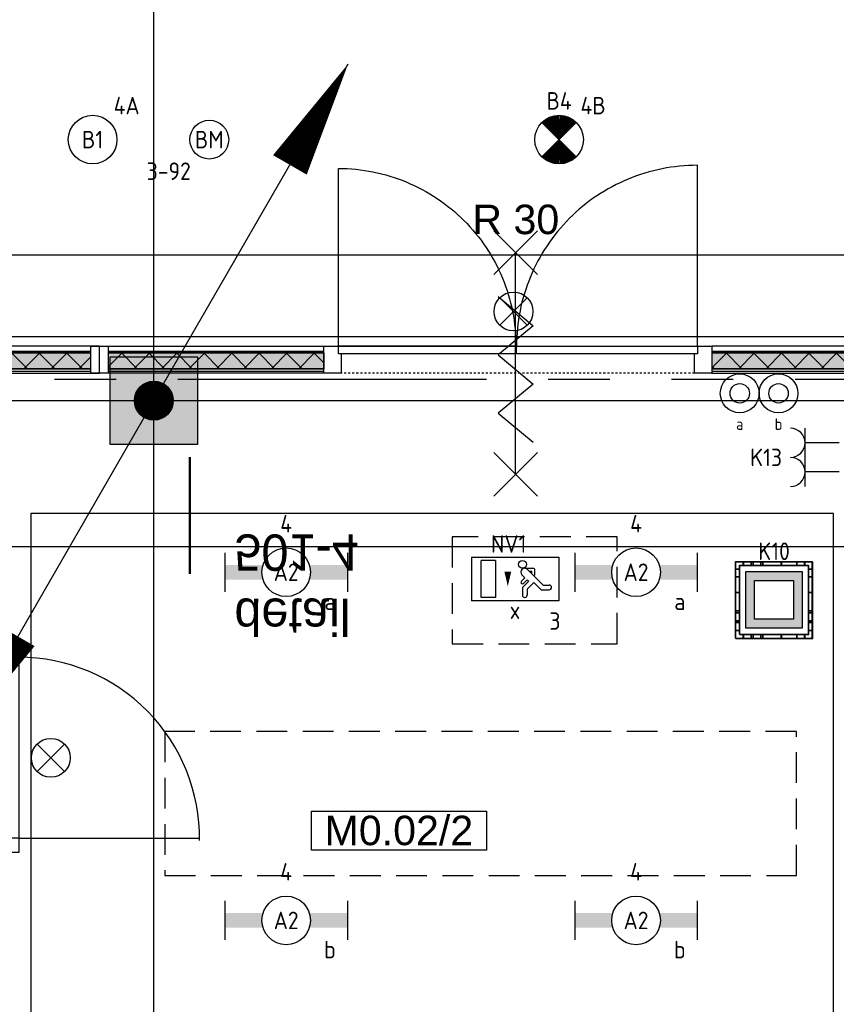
# Model space of a CAD drawing. Header units: millimetres. Extents: x -38031 to 110605, y -22066 to 88711.
# Tile 43 of 150: x 31170 to 35371, y 19970 to 25034. Entities that reach past the tile are written whole.
import ezdxf
from ezdxf.enums import TextEntityAlignment as Align

# ---------------------------------------------------------------- set-up
doc = ezdxf.new("R2010")
doc.units = ezdxf.units.MM
doc.header["$LTSCALE"] = 50
doc.set_wipeout_variables(frame=1)
for name, pattern in [('HIDDEN2', [4.7625, 3.175, -1.5875]), ('PHANTOM', [63.5, 31.75, -6.35, 6.35, -6.35, 6.35, -6.35]), ('STYLE_01', [0.41664, 0.20828, -0.20836]), ('STYLE_06', [1.04164, 0.625, -0.20828, 0.06943, -0.13893])]:
    doc.linetypes.add(name, pattern=pattern)
for name, color, linetype in [('AB$1A---_ATTRIB035', 8, 'Continuous'), ('AL$1A---_ALGEMEEN', 8, 'Continuous'), ('AM$1A---_ARCERING', 8, 'Continuous'), ('AT$1A---_TEKST100', 8, 'Continuous'), ('Bouwkundig', 8, 'Continuous'), ('EB6511--_ATTRIB', 2, 'Continuous'), ('EL6121--', 3, 'Continuous'), ('EL6222--', 3, 'Continuous'), ('EL6311--', 3, 'Continuous'), ('EL6311--nv', 3, 'Continuous'), ('EL6350--', 3, 'Continuous'), ('EL6511--', 3, 'Continuous'), ('Kastenscheiding', 4, 'PHANTOM'), ('LICHT_TEXT018', 1, 'Continuous'), ('stramien', 1, 'Continuous'), ('versterkte strook', 7, 'Continuous'), ('Vloerdoos', 3, 'Continuous'), ('Vloerdoos (1e)', 51, 'Continuous'), ('Vloerdoos OUD', 51, 'Continuous')]:
    doc.layers.add(name, color=color, linetype=linetype)
doc.styles.add('Arial', font='ARIAL.TTF')
doc.styles.add('BURO-018', font='iso.shx', dxfattribs={"height": 90})
doc.styles.add('Geneva', font='txt')
doc.styles.add('NORATT', font='isocp.shx')
doc.styles.get("Standard").update_dxf_attribs({"font": 'iso.shx'})
pattern_1 = [(135, (0, 0), (70.7107, 70.7107), []), (45, (299.34, -299.34), (70.7107, -70.7107), [])]

# ---------------------------------------------------------------- blocks, each defined once
blk = doc.blocks.new('111410')
at = {"color": 0, "linetype": 'Continuous'}
for radius in [2, 1]:
    blk.add_circle((0, 3), radius, dxfattribs=at)
at = {"color": 0, "linetype": 'Continuous', "style": 'BURO-018'}
for tag, p in [('E_SLET1', (0, 7)), ('E_GROEP', (0, 0)), ('E_GKAST', (0, 0))]:
    blk.add_attdef(tag, text='', height=1.8, dxfattribs=at).set_placement(p, align=Align.MIDDLE)
at = {"color": 0, "linetype": 'Continuous', "style": 'BURO-018', "flags": 1}
for tag in ['E_MATCODE', 'E_SGROEP']:
    blk.add_attdef(tag, text='', height=1.8, dxfattribs=at).set_placement((0, 0), align=Align.MIDDLE)
blk = doc.blocks.new('1115C2J')
at = {"color": 0, "linetype": 'Continuous'}
for p, q in [((-4.5, 5.5), (4.5, 5.5)), ((-4.5, 1), (-4.5, 5.5)), ((2, 5.15), (3.5, 5.15)), ((2, 1.35), (2, 5.15)), ((3.5, 5.15), (3.5, 1.35)), ((4.5, 1), (4.5, 5.5)), ((-2.68, 4.35), (-3.52, 4.35)), ((-1.94, 3.61), (-2.68, 4.35)), ((-1.24, 4.31), (-1.94, 3.61)), ((-1.37, 3.5), (-0.76, 4.11)), ((-1.24, 4.31), (-1.24, 4.91)), ((-0.76, 4.11), (-0.76, 4.91)), ((-2.88, 3.87), (-3.52, 3.87)), ((-1.27, 2.26), (-2.88, 3.87)), ((-1.23, 3.35), (-1.37, 3.5)), ((-0.87, 3.71), (-1.23, 3.35)), ((-0.65, 3.49), (-1.01, 3.13)), ((-0.71, 2.83), (-1.01, 3.13)), ((-1.94, 2.93), (-2.04, 2.83)), ((-2.04, 2.83), (-2.04, 2.34)), ((-0.99, 2.14), (-1.84, 2.14)), ((-1.71, 2.7), (-1.72, 2.7)), ((-1.72, 2.7), (-1.72, 2.46)), ((-1.47, 2.46), (-1.72, 2.46)), ((2, 1.35), (3.5, 1.35)), ((4.5, 1), (-4.5, 1))]:
    blk.add_line(p, q, dxfattribs=at)
blk.add_lwpolyline([(0.75, 4, 0, 0.7, 0), (0.75, 2.5, 0.7, 0.7, 0)], format="xyseb", dxfattribs=at)
blk.add_circle((-0.76, 1.75), 0.4, dxfattribs=at)
for centre, radius, start, end in [((-1, 4.91), 0.24, 0, 180), ((-3.52, 4.11), 0.24, 90, 270), ((-0.76, 3.6), 0.16, 315, 135), ((-1.84, 2.34), 0.2, 180, 270), ((-0.99, 2.54), 0.4, 225, 45)]:
    blk.add_arc(centre, radius, start, end, dxfattribs=at)
at = {"color": 0, "linetype": 'Continuous', "style": 'BURO-018'}
for tag, p in [('E_GKAST', (0, 15.17)), ('E_GROEP', (0, 12.17)), ('E_SGROEP', (4.5, 12.17)), ('E_ARMCODE', (0, 8))]:
    blk.add_attdef(tag, text='', height=1.8, dxfattribs=at).set_placement(p, align=Align.MIDDLE)
at = {"layer": 'EL6350--', "color": 1, "style": 'BURO-018'}
blk.add_text('x', height=1.8, rotation=180, dxfattribs=at).set_placement((0.56, 7.36))
blk = doc.blocks.new('E00024')
at = {"color": 0, "linetype": 'Continuous'}
for p, q in [((-1.41, 1.59), (1.41, 4.41)), ((-1.41, 4.41), (1.41, 1.59))]:
    blk.add_line(p, q, dxfattribs=at)
blk.add_circle((0, 3), 2, dxfattribs=at)
at = {"color": 0, "linetype": 'Continuous', "style": 'BURO-018'}
blk.add_attdef('E_TEXT1', text='', height=1.8, dxfattribs=at).set_placement((0, 7.5), align=Align.MIDDLE)
at = {"color": 0, "linetype": 'Continuous', "style": 'BURO-018', "flags": 1}
blk.add_attdef('E_MATCODE', (0, 0), '', height=1.8, dxfattribs=at)
blk = doc.blocks.new('VLOERDOOS')
at = {"layer": 'Vloerdoos'}
for p, q in [((0, 395), (395, 395)), ((0, 395), (0, 0)), ((0, 355), (20, 355)), ((20, 375), (20, 20)), ((20, 375), (375, 375)), ((40, 375), (40, 395)), ((80, 375), (80, 395)), ((90, 375), (90, 395)), ((130, 375), (130, 395)), ((140, 375), (140, 395)), ((235, 375), (235, 395)), ((315, 375), (315, 395)), ((355, 375), (355, 395)), ((375, 375), (375, 20)), ((375, 355), (395, 355)), ((395, 395), (395, 0)), ((0, 315), (20, 315)), ((0, 305), (20, 305)), ((375, 315), (395, 315)), ((375, 305), (395, 305)), ((0, 265), (20, 265)), ((0, 255), (20, 255)), ((375, 265), (395, 265)), ((375, 255), (395, 255)), ((0, 160), (20, 160)), ((375, 160), (395, 160)), ((0, 80), (20, 80)), ((375, 80), (395, 80)), ((0, 40), (20, 40)), ((0, 0), (395, 0)), ((20, 20), (375, 20)), ((40, 0), (40, 20)), ((80, 0), (80, 20)), ((90, 0), (90, 20)), ((130, 0), (130, 20)), ((140, 0), (140, 20)), ((235, 0), (235, 20)), ((315, 0), (315, 20)), ((355, 0), (355, 20)), ((375, 40), (395, 40))]:
    blk.add_line(p, q, dxfattribs=at)
blk = doc.blocks.new('1115B3A')
at = {"color": 0, "linetype": 'Continuous'}
blk.add_circle((0, 0), 2.5, dxfattribs=at)
at = {"color": 0, "linetype": 'Continuous', "style": 'BURO-018'}
for tag, p in [('E_GKAST', (0, 8)), ('E_GROEP', (0, 5)), ('E_SGROEP', (4.5, 5)), ('E_ARMCODE', (0, 0)), ('E_SLET', (4.5, -1))]:
    blk.add_attdef(tag, text='', height=1.8, dxfattribs=at).set_placement(p, align=Align.MIDDLE)
blk = doc.blocks.new('E00018')
at = {"color": 0, "linetype": 'Continuous'}
for p, q in [((-1.77, -1.77), (1.77, 1.77)), ((1.77, -1.77), (-1.77, 1.77))]:
    blk.add_line(p, q, dxfattribs=at)
at = {"color": 0, "linetype": 'Continuous', "const_width": 2.5}
for points in [[(-0.88, 0.88, -0.198912), (0, 1.25, -0.198912), (0.88, 0.88, -1)], [(-0.88, -0.88, 0.198912), (0, -1.25, 0.198912), (0.88, -0.88, 1)]]:
    blk.add_lwpolyline(points, format="xyb", dxfattribs=at)
blk = doc.blocks.new('1115B3A-NO1')
at = {"color": 0, "linetype": 'Continuous'}
blk.add_circle((0, 0), 2.5, dxfattribs=at)
at = {"color": 0, "zscale": 100}
blk.add_blockref('E00018', (0, 0), dxfattribs=at)
at = {"color": 0, "linetype": 'Continuous', "style": 'BURO-018'}
for tag, p in [('E_GKAST', (0, 8)), ('E_GROEP', (0, 5)), ('E_SGROEP', (4.5, 5)), ('E_ARMCODE', (0, 0)), ('E_SLET', (4.5, -1))]:
    blk.add_attdef(tag, text='', height=1.8, dxfattribs=at).set_placement(p, align=Align.MIDDLE)
blk = doc.blocks.new('1115B6630')
at = {"color": 0}
for p, q in [((-6.3, 2), (-6.3, -2)), ((6.3, 2), (6.3, -2))]:
    blk.add_line(p, q, dxfattribs=at)
at = {"color": 0, "linetype": 'Continuous'}
blk.add_circle((0, 0), 2.5, dxfattribs=at)
at = {"color": 0}
for points in [[(-2.5, 0.75), (-6.3, 0.75), (-2.5, -0.75), (-6.3, -0.75)], [(2.5, 0.75), (6.3, 0.75), (2.5, -0.75), (6.3, -0.75)]]:
    blk.add_solid(points, dxfattribs=at)
at = {"color": 0, "linetype": 'Continuous', "style": 'BURO-018'}
for tag, p in [('E_GKAST', (0, 8)), ('E_GROEP', (0, 5)), ('E_SGROEP', (4.5, 5)), ('E_ARMCODE', (0, 0)), ('E_SLET', (4.5, -3))]:
    blk.add_attdef(tag, text='', height=1.8, dxfattribs=at).set_placement(p, align=Align.MIDDLE)
blk = doc.blocks.new('E00123')
at = {"color": 0, "linetype": 'Continuous'}
blk.add_circle((0, 0), 2, dxfattribs=at)
at = {"color": 0, "linetype": 'Continuous', "style": 'BURO-018'}
for tag, p in [('E_TEXT1', (0, 4.5)), ('E_TEXT2', (0, 0))]:
    blk.add_attdef(tag, text='', height=1.8, dxfattribs=at).set_placement(p, align=Align.MIDDLE)
at = {"color": 0, "linetype": 'Continuous', "style": 'BURO-018', "flags": 1}
blk.add_attdef('E_MATCODE', (0, 0), '', height=1.8, dxfattribs=at)
blk = doc.blocks.new('E00414')
at = {"color": 0, "linetype": 'Continuous'}
for p, q in [((-2.9, -2.9), (-2.9, 2.9)), ((-2.9, 2.9), (2.9, 2.9)), ((2.9, 2.9), (2.9, -2.9)), ((-2, 2), (2, 2)), ((-2, -2), (-2, 2)), ((2, 2), (2, -2)), ((2, -2), (-2, -2)), ((2.9, -2.9), (-2.9, -2.9))]:
    blk.add_line(p, q, dxfattribs=at)
at = {"color": 0}
for points in [[(-2.9, 2.9), (2.9, 2.9), (-2, 2), (2, 2)], [(-2, -2), (-2.9, -2.9), (-2, 2), (-2.9, 2.9)], [(2, 2), (2.9, 2.9), (2, -2), (2.9, -2.9)], [(2, -2), (2.9, -2.9), (-2, -2), (-2.9, -2.9)]]:
    blk.add_solid(points, dxfattribs=at)
at = {"color": 0, "linetype": 'Continuous', "style": 'BURO-018'}
for tag, p in [('E_GKAST', (0, 8)), ('E_GROEP', (0, 5)), ('E_SGROEP', (4.5, 5))]:
    blk.add_attdef(tag, text='', height=1.8, dxfattribs=at).set_placement(p, align=Align.MIDDLE)
at = {"color": 0, "linetype": 'Continuous', "style": 'BURO-018', "flags": 1}
for tag, p in [('E_VERMCODE', (13, 5)), ('E_MATCODE', (0, 0))]:
    blk.add_attdef(tag, text='', height=1.8, dxfattribs=at).set_placement(p, align=Align.MIDDLE)
blk = doc.blocks.new('E00126')
at = {"color": 0, "linetype": 'Continuous'}
for p, q in [((-3, 4.5), (3, 4.5)), ((-1.5, 1), (-1.5, 4.5)), ((1.5, 1), (1.5, 4.5))]:
    blk.add_line(p, q, dxfattribs=at)
for centre in [(-1.5, 6), (1.5, 6)]:
    blk.add_arc(centre, 1.5, 180, 0, dxfattribs=at)
at = {"color": 0, "linetype": 'Continuous', "style": 'BURO-018'}
for tag, p in [('E_GKAST', (0, 11.5)), ('E_GROEP', (0, 8.5)), ('E_SGROEP', (4.5, 8.5))]:
    blk.add_attdef(tag, text='', height=1.8, dxfattribs=at).set_placement(p, align=Align.MIDDLE)
at = {"color": 0, "linetype": 'Continuous', "style": 'BURO-018', "flags": 1}
for tag, p in [('E_VERMCODE', (13, 8.5)), ('E_MATCODE', (0, 0))]:
    blk.add_attdef(tag, text='', height=1.8, dxfattribs=at).set_placement(p, align=Align.MIDDLE)
blk = doc.blocks.new('E00170')
at = {"color": 0, "linetype": 'Continuous'}
for q in [(5, 8.66), (-5, -8.66)]:
    blk.add_line((0, 0), q, dxfattribs=at)
for points in [[(5, 8.66, 0, 1, 0), (3.5, 6.062, 1, 1, 0)], [(-5, -8.66, 0, 1, 0), (-3.5, -6.062, 1, 1, 0)]]:
    blk.add_lwpolyline(points, format="xyseb", dxfattribs=at)
at = {"color": 0, "const_width": 0.5}
blk.add_lwpolyline([(-0.25, 0, 1), (0.25, 0, 1)], format="xyb", close=True, dxfattribs=at)
at = {"color": 0, "linetype": 'Continuous'}
blk.add_circle((0, 0), 0.5, dxfattribs=at)
blk = doc.blocks.new('32x_hout-mk 874-p')
at = {"color": 0}
for points in [[(0, -90), (0, 0), (-114, 0), (-114, -90)], [(-114, -990), (0, -990), (0, -1080), (-114, -1080)]]:
    blk.add_wipeout(points, dxfattribs=at).dxf.layer = 'AL$1A---_ALGEMEEN'
at = {"layer": 'AL$1A---_ALGEMEEN', "color": 0}
for points in [[(0, -90), (0, 0), (-114, 0), (-114, -90)], [(-114, -990), (0, -990), (0, -1080), (-114, -1080)]]:
    blk.add_lwpolyline(points, close=True, dxfattribs=at)
at = {"color": 0}
blk.add_wipeout([(-40, -75), (0, -75), (0, -1005), (-40, -1005)], dxfattribs=at).dxf.layer = 'AL$1A---_ALGEMEEN'
at = {"layer": 'AL$1A---_ALGEMEEN', "color": 0}
blk.add_line((0, -1005), (930, -1005), dxfattribs=at)
blk.add_lwpolyline([(-40, -75), (0, -75), (0, -1005), (-40, -1005)], close=True, dxfattribs=at)
blk.add_arc((0, -1005), 930, 359.2007, 90, dxfattribs=at)
blk = doc.blocks.new('serviceblok model B')
at = {"layer": 'AL$1A---_ALGEMEEN', "color": 0}
blk.add_blockref('32x_hout-mk 874-p', (3730, 7305), dxfattribs=at)
blk = doc.blocks.new('32x_hout-mk 861-p')
at = {"layer": 'AM$1A---_ARCERING', "linetype": 'Continuous', "lineweight": 0}
blk.add_hatch(color=256, dxfattribs=at).paths.add_polyline_path([(-990, 114), (-90, 114), (-90, 104), (-990, 104)])
at = {"layer": 'AL$1A---_ALGEMEEN', "color": 0}
for points in [[(-45, 139), (-4950, 139), (-4950, 0), (-45, 0)], [(-990, 114), (-90, 114), (-90, 104), (-990, 104)]]:
    blk.add_lwpolyline(points, close=True, dxfattribs=at)
at = {"color": 0}
blk.add_wipeout([(-990, 23), (-90, 23), (-90, 8), (-990, 8)], dxfattribs=at).dxf.layer = 'AL$1A---_ALGEMEEN'
at = {"layer": 'AM$1A---_ARCERING', "linetype": 'Continuous', "lineweight": 0}
blk.add_hatch(color=256, dxfattribs=at).paths.add_polyline_path([(-990, 104), (-90, 104), (-90, 22), (-990, 22)])
at = {"layer": 'AM$1A---_ARCERING', "linetype": 'Continuous', "lineweight": 5}
h = blk.add_hatch(dxfattribs=at)
h.set_pattern_fill('ISOLATIE', color=256, style=0, pattern_type=2)
h.set_pattern_definition(pattern_1)
h.paths.add_polyline_path([(-990, 104), (-90, 104), (-90, 22), (-990, 22)])
at = {"layer": 'AL$1A---_ALGEMEEN', "color": 0}
for points in [[(-990, 104), (-90, 104), (-90, 22), (-990, 22)], [(-990, 23), (-90, 23), (-90, 8), (-990, 8)]]:
    blk.add_lwpolyline(points, close=True, dxfattribs=at)
at = {"color": 0}
blk.add_wipeout([(-90, 139), (-45, 139), (-45, 0), (-90, 0)], dxfattribs=at).dxf.layer = 'AL$1A---_ALGEMEEN'
at = {"layer": 'AL$1A---_ALGEMEEN', "color": 0}
blk.add_lwpolyline([(-90, 139), (-45, 139), (-45, 0), (-90, 0)], close=True, dxfattribs=at)
blk = doc.blocks.new('ruimtenummer')
at = {"layer": 'AL$1A---_ALGEMEEN', "color": 0, "flags": 1}
for tag, p in [('peil', (-450, -397.1)), ('onderdeel', (-450, -669.8))]:
    blk.add_attdef(tag, p, '', height=151.5, dxfattribs=at)
at = {"color": 0}
blk.add_wipeout([(-450, 100), (450, 100), (450, -100), (-450, -100)], dxfattribs=at).dxf.layer = 'AL$1A---_ALGEMEEN'
at = {"layer": 'AL$1A---_ALGEMEEN', "color": 0}
blk.add_lwpolyline([(-450, 100), (450, 100), (450, -100), (-450, -100)], close=True, dxfattribs=at)
at = {"layer": 'AL$1A---_ALGEMEEN', "color": 0, "style": 'Arial'}
blk.add_attdef('ruimtenummer', text='', height=151.5, dxfattribs=at).set_placement((0, 78), align=Align.TOP_CENTER)
blk = doc.blocks.new('Group-37')
at = {"layer": 'AL$1A---_ALGEMEEN', "color": 0}
for p, q in [((-97.5, 382.003125), (127.5, 157.003125)), ((-97.5, 157.003125), (127.5, 382.003125))]:
    blk.add_line(p, q, dxfattribs=at)
at = {"layer": 'AL$1A---_ALGEMEEN', "color": 0, "flags": 1}
blk.add_attdef('B60_30', (-97.5, 157.003125), '', height=0.2, dxfattribs=at)
blk = doc.blocks.new('Group-38')
at = {"layer": 'AL$1A---_ALGEMEEN', "color": 0}
for p, q in [((-97.5, -757.809375), (127.5, -982.809375)), ((-97.5, -982.809375), (127.5, -757.809375))]:
    blk.add_line(p, q, dxfattribs=at)
at = {"layer": 'AL$1A---_ALGEMEEN', "color": 0, "flags": 1}
blk.add_attdef('B60_30', (-97.5, -982.809375), '', height=0.2, dxfattribs=at)
blk = doc.blocks.new('wrd 30 zelfsl')
at = {"layer": 'AL$1A---_ALGEMEEN', "color": 0}
blk.add_line((15, -870.3), (15, 269.5), dxfattribs=at)
blk.add_lwpolyline([(-75, 45.3), (105, -106.5), (-75, -256.1), (105, -405.7), (-75, -555.2), (105, -704.7)], dxfattribs=at)
for name in ['Group-37', 'Group-38']:
    blk.add_blockref(name, (0, 0), dxfattribs=at)
at = {"layer": 'AT$1A---_TEKST100', "style": 'Arial'}
blk.add_text('R 30', height=151.52, dxfattribs=at).set_placement((16, 516.7), align=Align.TOP_CENTER)
blk = doc.blocks.new('32x_hout-mk 860-p')
at = {"layer": 'AM$1A---_ARCERING', "linetype": 'Continuous', "lineweight": 0}
for points in [[(-7070, 114), (-5961, 114), (-5961, 104), (-7070, 104)], [(-3964, 114), (-3064, 114), (-3064, 104), (-3964, 104)]]:
    blk.add_hatch(color=256, dxfattribs=at).paths.add_polyline_path(points)
at = {"layer": 'AL$1A---_ALGEMEEN', "color": 0}
for points in [[(-4061.8, 1068.7), (-4084.6, 1067.9), (-4107.4, 1066.5), (-4130.2, 1064.5), (-4152.8, 1062), (-4175.5, 1058.9), (-4198, 1055.3), (-4220.4, 1051.1), (-4242.8, 1046.4), (-4265, 1041.1), (-4287, 1035.3), (-4309, 1029), (-4330.7, 1022.1), (-4352.3, 1014.6), (-4373.7, 1006.7), (-4394.9, 998.2), (-4415.9, 989.2), (-4436.6, 979.7), (-4457.1, 969.7), (-4477.4, 959.2), (-4497.4, 948.2), (-4517.1, 936.7), (-4536.5, 924.7), (-4555.7, 912.3), (-4574.5, 899.4), (-4593, 886), (-4611.2, 872.2), (-4629, 857.9), (-4646.5, 843.2), (-4663.5, 828.1), (-4680.3, 812.5), (-4696.6, 796.6), (-4712.5, 780.3), (-4728.1, 763.5), (-4743.2, 746.5), (-4757.9, 729), (-4772.2, 711.2), (-4786, 693), (-4799.4, 674.5), (-4812.3, 655.7), (-4824.7, 636.5), (-4836.7, 617.1), (-4848.2, 597.4), (-4859.2, 577.4), (-4869.7, 557.1), (-4879.7, 536.6), (-4889.2, 515.9), (-4898.2, 494.9), (-4906.7, 473.7), (-4914.6, 452.3), (-4922.1, 430.7), (-4929, 409), (-4935.3, 387), (-4941.1, 365), (-4946.4, 342.8), (-4951.1, 320.4), (-4955.3, 298), (-4958.9, 275.5), (-4962, 252.8), (-4964.5, 230.2), (-4966.5, 207.4), (-4967.9, 184.6), (-4968.7, 161.8), (-4969, 139), (-4039, 139), (-4039, 1069)], [(-7070, 114), (-5961, 114), (-5961, 104), (-7070, 104)], [(-2074, 139), (-3964, 139), (-3964, 0), (-2074, 0)], [(-3964, 114), (-3064, 114), (-3064, 104), (-3964, 104)]]:
    blk.add_lwpolyline(points, close=True, dxfattribs=at)
at = {"color": 0}
blk.add_wipeout([(-7070, 23), (-5961, 23), (-5961, 8), (-7070, 8)], dxfattribs=at).dxf.layer = 'AL$1A---_ALGEMEEN'
at = {"layer": 'AL$1A---_ALGEMEEN', "color": 0}
for points in [[(-7115, 139), (-5961, 139), (-5961, 0), (-7115, 0)], [(-7070, 23), (-5961, 23), (-5961, 8), (-7070, 8)]]:
    blk.add_lwpolyline(points, close=True, dxfattribs=at)
at = {"color": 0}
blk.add_wipeout([(-3964, 23), (-3064, 23), (-3064, 8), (-3964, 8)], dxfattribs=at).dxf.layer = 'AL$1A---_ALGEMEEN'
at = {"layer": 'AM$1A---_ARCERING', "linetype": 'Continuous', "lineweight": 0}
blk.add_hatch(color=256, dxfattribs=at).paths.add_polyline_path([(-3964, 104), (-3064, 104), (-3064, 23), (-3964, 23)])
at = {"layer": 'AM$1A---_ARCERING', "linetype": 'Continuous', "lineweight": 5}
h = blk.add_hatch(dxfattribs=at)
h.set_pattern_fill('ISOLATIE', color=256, style=0, pattern_type=2)
h.set_pattern_definition(pattern_1)
h.paths.add_polyline_path([(-3964, 104), (-3064, 104), (-3064, 23), (-3964, 23)])
at = {"layer": 'AL$1A---_ALGEMEEN', "color": 0}
for points in [[(-3964, 104), (-3064, 104), (-3064, 23), (-3964, 23)], [(-3964, 23), (-3064, 23), (-3064, 8), (-3964, 8)]]:
    blk.add_lwpolyline(points, close=True, dxfattribs=at)
at = {"color": 0}
blk.add_wipeout([(-5961, 139), (-5871, 139), (-5871, 0), (-5961, 0)], dxfattribs=at).dxf.layer = 'AL$1A---_ALGEMEEN'
at = {"layer": 'AM$1A---_ARCERING', "linetype": 'Continuous', "lineweight": 0}
blk.add_hatch(color=256, dxfattribs=at).paths.add_polyline_path([(-7070, 104), (-5961, 104), (-5961, 23), (-7070, 23)])
at = {"layer": 'AM$1A---_ARCERING', "linetype": 'Continuous', "lineweight": 5}
h = blk.add_hatch(dxfattribs=at)
h.set_pattern_fill('ISOLATIE', color=256, style=0, pattern_type=2)
h.set_pattern_definition(pattern_1)
h.paths.add_polyline_path([(-7070, 104), (-5961, 104), (-5961, 23), (-7070, 23)])
at = {"layer": 'AL$1A---_ALGEMEEN', "color": 0}
for points in [[(-5863.6, 1052.7), (-5841.2, 1051.9), (-5818.8, 1050.5), (-5796.4, 1048.6), (-5774.1, 1046.1), (-5751.9, 1043.1), (-5729.7, 1039.5), (-5707.7, 1035.4), (-5685.7, 1030.8), (-5663.9, 1025.6), (-5642.2, 1019.9), (-5620.7, 1013.6), (-5599.3, 1006.9), (-5578.1, 999.6), (-5557.1, 991.8), (-5536.2, 983.4), (-5515.6, 974.6), (-5495.2, 965.2), (-5475.1, 955.4), (-5455.1, 945.1), (-5435.5, 934.3), (-5416.1, 923), (-5397, 911.2), (-5378.2, 899), (-5359.7, 886.3), (-5341.5, 873.1), (-5323.7, 859.5), (-5306.2, 845.5), (-5289, 831.1), (-5272.2, 816.2), (-5255.8, 801), (-5239.7, 785.3), (-5224, 769.2), (-5208.8, 752.8), (-5193.9, 736), (-5179.5, 718.8), (-5165.5, 701.3), (-5151.9, 683.5), (-5138.7, 665.3), (-5126, 646.8), (-5113.8, 628), (-5102, 608.9), (-5090.7, 589.5), (-5079.9, 569.9), (-5069.6, 549.9), (-5059.8, 529.8), (-5050.4, 509.4), (-5041.6, 488.8), (-5033.2, 467.9), (-5025.4, 446.9), (-5018.1, 425.7), (-5011.4, 404.3), (-5005.1, 382.8), (-4999.4, 361.1), (-4994.2, 339.3), (-4989.6, 317.3), (-4985.5, 295.3), (-4981.9, 273.1), (-4978.9, 250.9), (-4976.4, 228.6), (-4974.5, 206.2), (-4973.1, 183.8), (-4972.3, 161.4), (-4972, 139), (-5886, 139), (-5886, 1053)], [(-7070, 104), (-5961, 104), (-5961, 23), (-7070, 23)], [(-5961, 139), (-5871, 139), (-5871, 0), (-5961, 0)]]:
    blk.add_lwpolyline(points, close=True, dxfattribs=at)
at = {"color": 0}
blk.add_wipeout([(-4054, 139), (-3964, 139), (-3964, 0), (-4054, 0)], dxfattribs=at).dxf.layer = 'AL$1A---_ALGEMEEN'
at = {"layer": 'AL$1A---_ALGEMEEN', "color": 0, "linetype": 'STYLE_01'}
blk.add_line((-4054, 0), (-5871, 0), dxfattribs=at)
at = {"layer": 'AL$1A---_ALGEMEEN', "color": 0}
blk.add_lwpolyline([(-4054, 139), (-3964, 139), (-3964, 0), (-4054, 0)], close=True, dxfattribs=at)
at = {"color": 0}
for points in [[(-7115, 139), (-7070, 139), (-7070, 0), (-7115, 0)], [(-5886, 139), (-4972, 139), (-4972, 99), (-5886, 99)]]:
    blk.add_wipeout(points, dxfattribs=at).dxf.layer = 'AL$1A---_ALGEMEEN'
at = {"layer": 'AL$1A---_ALGEMEEN', "color": 0}
for points in [[(-7115, 139), (-7070, 139), (-7070, 0), (-7115, 0)], [(-5886, 139), (-4972, 139), (-4972, 99), (-5886, 99)]]:
    blk.add_lwpolyline(points, close=True, dxfattribs=at)
at = {"color": 0}
blk.add_wipeout([(-4969, 139), (-4039, 139), (-4039, 99), (-4969, 99)], dxfattribs=at).dxf.layer = 'AL$1A---_ALGEMEEN'
at = {"layer": 'AL$1A---_ALGEMEEN', "color": 0}
blk.add_lwpolyline([(-4969, 139), (-4039, 139), (-4039, 99), (-4969, 99)], close=True, dxfattribs=at)
blk.add_blockref('wrd 30 zelfsl', (-4989, 349.9), dxfattribs=at)
blk = doc.blocks.new('detailnr plf ver')
at = {"layer": 'AL$1A---_ALGEMEEN', "color": 0, "lineweight": 50}
blk.add_line((0, -300), (0, 300), dxfattribs=at)
at = {"layer": 'AL$1A---_ALGEMEEN', "color": 0, "flags": 1}
blk.add_attdef('detailnr', (0, -300), '', height=0.2, dxfattribs=at)
at = {"layer": 'AT$1A---_TEKST100', "insert": (229.7, 614.1), "char_height": 187.134, "attachment_point": 1, "line_spacing_factor": 1.057281, "style": 'Geneva'}
blk.add_mtext('{\\C256;\\ldetail \\P501-4}', dxfattribs=at)
blk = doc.blocks.new('kolom 450')
at = {"layer": 'AM$1A---_ARCERING', "linetype": 'Continuous', "lineweight": 0}
blk.add_hatch(color=256, dxfattribs=at).paths.add_polyline_path([(-225, 225), (225, 225), (225, -225), (-225, -225)])
at = {"layer": 'AL$1A---_ALGEMEEN', "color": 0}
blk.add_lwpolyline([(-225, 225), (225, 225), (225, -225), (-225, -225)], close=True, dxfattribs=at)
blk = doc.blocks.new('200254 W 210e 19-03-2008')
at = {"layer": 'AL$1A---_ALGEMEEN', "xscale": 0.02, "yscale": 0.02, "zscale": 0.02}
blk.add_blockref('serviceblok model B', (19583.45, 3306.45), dxfattribs=at)
at = {"layer": 'AL$1A---_ALGEMEEN'}
ref = blk.add_blockref('ruimtenummer', (19697.16, 3433.21), dxfattribs=dict(at, xscale=0.02, yscale=0.02, zscale=0.02, rotation=180))
ref.add_attrib('ruimtenummer', 'M0.02/2', dxfattribs={"layer": 'AB$1A---_ATTRIB035', "height": 3.03, "style": 'Arial'}).set_placement((19697.16, 3434.75), align=Align.TOP_CENTER)
blk.add_lwpolyline([(19659.29, 3465.84), (19659.29, 3309.84), (19741.89, 3309.84), (19741.89, 3465.84)], close=True, dxfattribs=at)
at = {"layer": 'AL$1A---_ALGEMEEN', "xscale": 0.02, "yscale": 0.02, "zscale": 0.02}
blk.add_blockref('32x_hout-mk 861-p', (19667.25, 3480.27), dxfattribs=at)
at = {"layer": 'AL$1A---_ALGEMEEN'}
blk.add_lwpolyline([(19598.54, 3524.55), (19598.54, 3484.05), (20194.57, 3484.05), (20194.57, 3524.55)], close=True, dxfattribs=at)
at = {"layer": 'AL$1A---_ALGEMEEN', "xscale": 0.02, "yscale": 0.02, "zscale": 0.02}
blk.add_blockref('32x_hout-mk 860-p', (19808.65, 3480.27), dxfattribs=at)
at = {"layer": 'stramien', "linetype": 'STYLE_06', "ltscale": 50}
for p, q in [((19671.95, 2703.35), (19671.95, 4240.03)), ((19004.75, 3477.45), (21069.14, 3477.45))]:
    blk.add_line(p, q, dxfattribs=at)
at = {"layer": 'AL$1A---_ALGEMEEN', "xscale": 0.02, "yscale": 0.02, "zscale": 0.02}
blk.add_blockref('kolom 450', (19671.95, 3477.45), dxfattribs=at)
at = {"layer": 'AL$1A---_ALGEMEEN', "xscale": -0.02, "yscale": 0.02, "zscale": 0.02, "rotation": 180}
blk.add_blockref('detailnr plf ver', (19675.64, 3465.63), dxfattribs=at)
blk = doc.blocks.new('VLOERDOOS (1e)')
at = {"layer": 'Vloerdoos OUD'}
for p, q in [((0, 395), (395, 395)), ((0, 395), (0, 0)), ((0, 355), (20, 355)), ((20, 375), (20, 20)), ((20, 375), (375, 375)), ((40, 375), (40, 395)), ((80, 375), (80, 395)), ((90, 375), (90, 395)), ((130, 375), (130, 395)), ((140, 375), (140, 395)), ((235, 375), (235, 395)), ((315, 375), (315, 395)), ((355, 375), (355, 395)), ((375, 375), (375, 20)), ((375, 355), (395, 355)), ((395, 395), (395, 0)), ((0, 315), (20, 315)), ((0, 305), (20, 305)), ((375, 315), (395, 315)), ((375, 305), (395, 305)), ((0, 265), (20, 265)), ((0, 255), (20, 255)), ((375, 265), (395, 265)), ((375, 255), (395, 255)), ((0, 160), (20, 160)), ((375, 160), (395, 160)), ((0, 80), (20, 80)), ((375, 80), (395, 80)), ((0, 40), (20, 40)), ((0, 0), (395, 0)), ((20, 20), (375, 20)), ((40, 0), (40, 20)), ((80, 0), (80, 20)), ((90, 0), (90, 20)), ((130, 0), (130, 20)), ((140, 0), (140, 20)), ((235, 0), (235, 20)), ((315, 0), (315, 20)), ((355, 0), (355, 20)), ((375, 40), (395, 40))]:
    blk.add_line(p, q, dxfattribs=at)

msp = doc.modelspace()

# ---------------------------------------------------------------- block references
at = {"layer": 'Bouwkundig', "xscale": 50, "yscale": 50, "zscale": 50}
msp.add_blockref('200254 W 210e 19-03-2008', (-951737.5, -150797.3), dxfattribs=at)

# ---------------------------------------------------------------- next in the draw order: linework, layer by layer
at = {"layer": 'Kastenscheiding'}
msp.add_line((58971.1, 23182.9), (19517.8, 23182.9), dxfattribs=at)
at = {"layer": 'LICHT_TEXT018', "linetype": 'HIDDEN2'}
for points in [[(33394.6, 21824.1), (34243.3, 21824.1), (34243.3, 22375), (33394.6, 22375)], [(31915.7, 20632.4), (35165.7, 20632.4), (35165.7, 21373.8), (31915.7, 21373.8)]]:
    msp.add_lwpolyline(points, close=True, dxfattribs=at)
at = {"layer": 'versterkte strook'}
for p, q in [((8368.1, 23825), (81845.1, 23825)), ((8368.1, 22325), (81845.1, 22325))]:
    msp.add_line(p, q, dxfattribs=at)

# ---------------------------------------------------------------- next in the draw order: block references
at = {"layer": 'EL6121--', "xscale": 200, "yscale": 200, "zscale": 200}
msp.add_blockref('E00170', (31859.7, 23075), dxfattribs=at)
at = {"layer": 'EL6222--'}
ref = msp.add_blockref('E00126', (35435, 22783.1), dxfattribs=dict(at, xscale=50, yscale=50, zscale=50, rotation=90))
ref.add_attrib('E_GROEP', 'K13', dxfattribs={"layer": '0', "color": 1, "linetype": 'Continuous', "height": 90, "style": 'BURO-018'}).set_placement((35009.7, 22783.1), align=Align.MIDDLE)
ref = msp.add_blockref('E00414', (35050.6, 22050.4), dxfattribs=dict(at, xscale=50, yscale=50, zscale=50))
ref.add_attrib('E_GROEP', 'K10', dxfattribs={"layer": '0', "color": 1, "linetype": 'Continuous', "height": 90, "style": 'BURO-018'}).set_placement((35050.6, 22300.4), align=Align.MIDDLE)
at = {"layer": 'EL6311--'}
ref = msp.add_blockref('1115B3A', (31544.9, 24417.5), dxfattribs=dict(at, xscale=50, yscale=50, zscale=50))
ref.add_attrib('E_ARMCODE', 'B1', dxfattribs={"layer": '0', "color": 1, "linetype": 'Continuous', "height": 90, "style": 'BURO-018'}).set_placement((31544.9, 24417.5), align=Align.MIDDLE)
ref.add_attrib('E_GROEP', '4A', dxfattribs={"layer": '0', "color": 1, "linetype": 'Continuous', "height": 90, "style": 'BURO-018'}).set_placement((31719.9, 24592.5), align=Align.MIDDLE)
ref = msp.add_blockref('111410', (34874.1, 22962.4), dxfattribs=dict(at, xscale=50, yscale=50, zscale=50))
ref.add_attrib('E_SLET1', 'a', dxfattribs={"layer": '0', "color": 1, "linetype": 'Continuous', "height": 60, "style": 'BURO-018'}).set_placement((34874.1, 22954.5), align=Align.MIDDLE)
ref = msp.add_blockref('111410', (35073.7, 22962.4), dxfattribs=dict(at, xscale=50, yscale=50, zscale=50))
ref.add_attrib('E_SLET1', 'b', dxfattribs={"layer": '0', "color": 1, "linetype": 'Continuous', "height": 60, "style": 'BURO-018'}).set_placement((35073.7, 22954.5), align=Align.MIDDLE)
ref = msp.add_blockref('1115B6630', (32540.7, 22192.5), dxfattribs=dict(at, xscale=50, yscale=50, zscale=50))
ref.add_attrib('E_ARMCODE', 'A2', dxfattribs={"layer": '0', "color": 1, "linetype": 'Continuous', "height": 90, "style": 'BURO-018'}).set_placement((32540.7, 22192.5), align=Align.MIDDLE)
ref.add_attrib('E_SLET', 'a', dxfattribs={"layer": '0', "color": 1, "linetype": 'Continuous', "height": 90, "style": 'BURO-018'}).set_placement((32765.7, 22042.5), align=Align.MIDDLE)
ref.add_attrib('E_GROEP', '4', dxfattribs={"layer": '0', "color": 1, "linetype": 'Continuous', "height": 90, "style": 'BURO-018'}).set_placement((32540.7, 22442.5), align=Align.MIDDLE)
ref = msp.add_blockref('1115B6630', (34340.7, 22192.5), dxfattribs=dict(at, xscale=50, yscale=50, zscale=50))
ref.add_attrib('E_ARMCODE', 'A2', dxfattribs={"layer": '0', "color": 1, "linetype": 'Continuous', "height": 90, "style": 'BURO-018'}).set_placement((34340.7, 22192.5), align=Align.MIDDLE)
ref.add_attrib('E_SLET', 'a', dxfattribs={"layer": '0', "color": 1, "linetype": 'Continuous', "height": 90, "style": 'BURO-018'}).set_placement((34565.7, 22042.5), align=Align.MIDDLE)
ref.add_attrib('E_GROEP', '4', dxfattribs={"layer": '0', "color": 1, "linetype": 'Continuous', "height": 90, "style": 'BURO-018'}).set_placement((34340.7, 22442.5), align=Align.MIDDLE)
ref = msp.add_blockref('1115B6630', (32540.7, 20401.7), dxfattribs=dict(at, xscale=50, yscale=50, zscale=50))
ref.add_attrib('E_ARMCODE', 'A2', dxfattribs={"layer": '0', "color": 1, "linetype": 'Continuous', "height": 90, "style": 'BURO-018'}).set_placement((32540.7, 20401.7), align=Align.MIDDLE)
ref.add_attrib('E_SLET', 'b', dxfattribs={"layer": '0', "color": 1, "linetype": 'Continuous', "height": 90, "style": 'BURO-018'}).set_placement((32765.7, 20251.7), align=Align.MIDDLE)
ref.add_attrib('E_GROEP', '4', dxfattribs={"layer": '0', "color": 1, "linetype": 'Continuous', "height": 90, "style": 'BURO-018'}).set_placement((32540.7, 20651.7), align=Align.MIDDLE)
ref = msp.add_blockref('1115B6630', (34340.7, 20401.7), dxfattribs=dict(at, xscale=50, yscale=50, zscale=50))
ref.add_attrib('E_ARMCODE', 'A2', dxfattribs={"layer": '0', "color": 1, "linetype": 'Continuous', "height": 90, "style": 'BURO-018'}).set_placement((34340.7, 20401.7), align=Align.MIDDLE)
ref.add_attrib('E_SLET', 'b', dxfattribs={"layer": '0', "color": 1, "linetype": 'Continuous', "height": 90, "style": 'BURO-018'}).set_placement((34565.7, 20251.7), align=Align.MIDDLE)
ref.add_attrib('E_GROEP', '4', dxfattribs={"layer": '0', "color": 1, "linetype": 'Continuous', "height": 90, "style": 'BURO-018'}).set_placement((34340.7, 20651.7), align=Align.MIDDLE)
at = {"layer": 'EL6311--nv', "color": 0}
ref = msp.add_blockref('1115B3A-NO1', (33944.9, 24417.5), dxfattribs=dict(at, xscale=50, yscale=50, zscale=50))
ref.add_attrib('E_ARMCODE', 'B4', dxfattribs={"layer": '0', "color": 1, "linetype": 'Continuous', "height": 90, "style": 'BURO-018'}).set_placement((33944.9, 24616.7), align=Align.MIDDLE)
ref.add_attrib('E_GROEP', '4B', dxfattribs={"layer": '0', "color": 1, "linetype": 'Continuous', "height": 90, "style": 'BURO-018'}).set_placement((34119.9, 24592.5), align=Align.MIDDLE)
ref = msp.add_blockref('1115C2J', (33718.4, 22320.2), dxfattribs=dict(at, xscale=50, yscale=50, zscale=50, rotation=180))
ref.add_attrib('E_ARMCODE', 'NV1', dxfattribs={"layer": '0', "color": 1, "linetype": 'Continuous', "height": 90, "style": 'BURO-018'}).set_placement((33593.8, 22337.8), align=Align.MIDDLE_LEFT)
ref.add_attrib('E_GROEP', '3', dxfattribs={"layer": '0', "color": 1, "linetype": 'Continuous', "height": 90, "style": 'BURO-018'}).set_placement((33923.4, 21941.7), align=Align.MIDDLE)
at = {"layer": 'EL6511--'}
ref = msp.add_blockref('E00123', (32144.9, 24417.5), dxfattribs=dict(at, xscale=50, yscale=50, zscale=50))
ref.add_attrib('E_TEXT2', 'BM', dxfattribs={"layer": 'EB6511--_ATTRIB', "color": 1, "linetype": 'Continuous', "height": 90, "style": 'NORATT'}).set_placement((32144.9, 24417.5), align=Align.MIDDLE)
ref.add_attrib('E_TEXT1', '3-92', dxfattribs={"layer": 'EB6511--_ATTRIB', "color": 1, "linetype": 'Continuous', "height": 90, "style": 'NORATT'}).set_placement((31936.6, 24255.2), align=Align.MIDDLE)
at = {"layer": 'EL6511--', "xscale": 50, "yscale": 50, "zscale": 50}
for p in [(33710.1, 23383.4), (31329.7, 21087.8)]:
    msp.add_blockref('E00024', p, dxfattribs=at)
at = {"layer": 'Vloerdoos', "rotation": 90}
msp.add_blockref('VLOERDOOS', (35247.5, 21853.2), dxfattribs=at)
at = {"layer": 'Vloerdoos (1e)', "rotation": 90}
msp.add_blockref('VLOERDOOS (1e)', (35249.9, 21851.5), dxfattribs=at)

doc.saveas('drawing.dxf')
